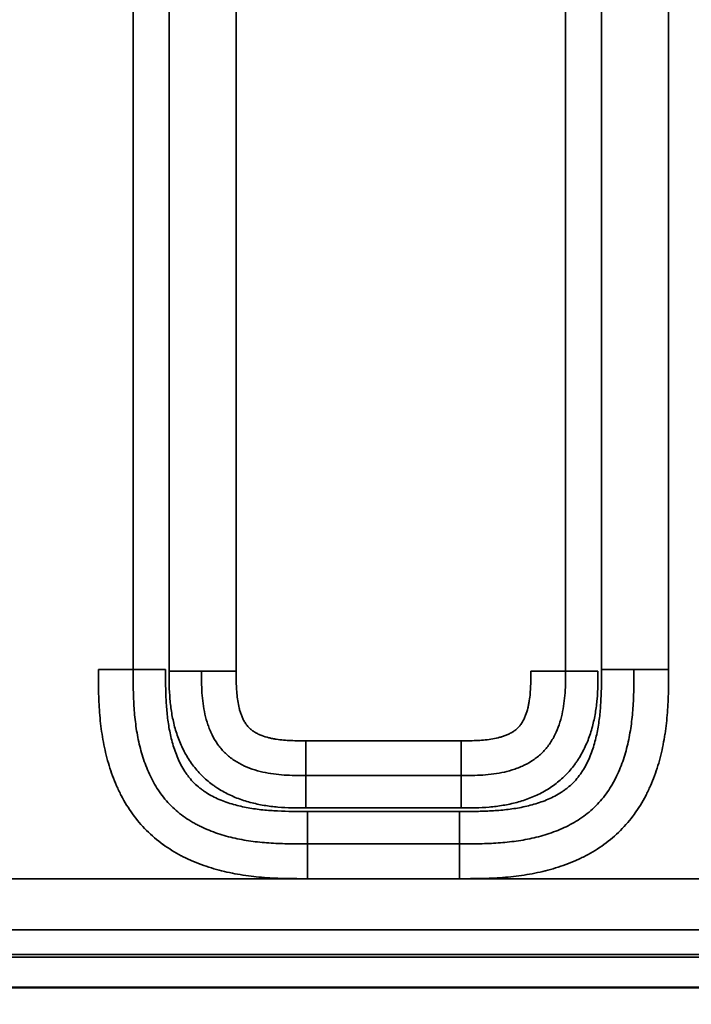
# Model space of a CAD drawing. Header units: millimetres. Extents: x -3206 to 231, y -73 to 1819.
# Tile 38 of 58: x -1784 to -1520, y 802 to 1188. Entities that reach past the tile are written whole.
import ezdxf

# ---------------------------------------------------------------- set-up
doc = ezdxf.new("R2010")
doc.units = ezdxf.units.MM
doc.layers.add('Visible (ANSI)', color=7, linetype='Continuous', lineweight=50)
doc.layers.add('Visible Narrow (ANSI)', color=7, linetype='Continuous', lineweight=35)
doc.styles.get("Standard").update_dxf_attribs({"font": 'tahoma.ttf'})
doc.dimstyles.get("Standard").update_dxf_attribs({"dimtxt": 25, "dimasz": 0.18, "dimexe": 0.18, "dimexo": 0.0625, "dimgap": 0.09, "dimtad": 0, "dimtih": 1, "dimtoh": 1, "dimzin": 0, "dimdsep": 46, "dimtxsty": 'Standard', "dimcen": 0.09, "dimadec": 0, "dimazin": 0, "dimtfac": 1, "dimtofl": 0, "dimtmove": 0, "dimatfit": 3, "dimfxl": 1, "dimtolj": 1, "dimtzin": 0, "dimarcsym": 0})

# ---------------------------------------------------------------- blocks, each defined once
blk = doc.blocks.new('*D7')
at = {"color": 0, "lineweight": -2, "transparency": 16777216}
for p, q in [((-3205.85, 868.28), (-3205.85, 595.2)), ((-1155.85, 868.28), (-1155.85, 595.2)), ((-3205.67, 595.38), (-2314.74, 595.38)), ((-1156.03, 595.38), (-2046.95, 595.38))]:
    blk.add_line(p, q, dxfattribs=at)
at = {"color": 0, "transparency": 16777216}
for points in [[(-3205.67, 595.41), (-3205.67, 595.35), (-3205.85, 595.38)], [(-1156.03, 595.41), (-1156.03, 595.35), (-1155.85, 595.38)]]:
    blk.add_solid(points, dxfattribs=at)
at = {"layer": 'Defpoints', "color": 0, "transparency": 16777216}
for p in [(-3205.85, 868.35), (-1155.85, 868.35), (-1155.85, 595.38)]:
    blk.add_point(p, dxfattribs=at)
at = {"color": 0, "transparency": 16777216, "insert": (-2180.85, 595.38), "char_height": 25, "attachment_point": 5}
blk.add_mtext('\\A1;2050.00mm [80{\\H1x;\\S1/2;}]', dxfattribs=at)

msp = doc.modelspace()

# ---------------------------------------------------------------- linework, layer by layer
at = {"layer": 'Visible (ANSI)'}
for p, q in [((-1708.56, 908.284), (-1708.56, 908.284)), ((-1573.131, 908.284), (-1573.131, 908.284))]:
    msp.add_line(p, q, dxfattribs=at)
msp.add_open_spline([(-1155.845, 868.345), (-1155.846, 859.986), (-1156.011, 851.502), (-1158.959, 838.371), (-1160.686, 833.446), (-1164.609, 826.676), (-1166.231, 824.443), (-1170.838, 819.458), (-1174.179, 816.957), (-1181.255, 813.153), (-1185.039, 811.766), (-1194.127, 809.404), (-1199.562, 808.743), (-1213.425, 808.042), (-1221.897, 808.278), (-1245.369, 808.278), (-1260.379, 808.278), (-1293.401, 808.278), (-1311.413, 808.278), (-1351.039, 808.278), (-1372.654, 808.278), (-1420.205, 808.278), (-1446.142, 808.278), (-1503.204, 808.278), (-1534.329, 808.278), (-1602.803, 808.278), (-1640.153, 808.278), (-1722.322, 808.278), (-1767.141, 808.278), (-1821.381, 808.278), (-1830.802, 808.278), (-1840.223, 808.278)], degree=3, knots=[0, 0, 0, 0, 2.5079323, 2.5079323, 4.0375138, 4.0375138, 4.8554307, 4.8554307, 6.0738972, 6.0738972, 7.2656334, 7.2656334, 8.8908921, 8.8908921, 11.4295972, 11.4295972, 15.932582, 15.932582, 21.3361637, 21.3361637, 27.8204618, 27.8204618, 35.6016195, 35.6016195, 44.9390087, 44.9390087, 56.1438758, 56.1438758, 69.5897163, 69.5897163, 72.415991, 72.415991, 72.415991, 72.415991], dxfattribs=at)
at = {"layer": 'Visible Narrow (ANSI)'}
for p, q in [((-1739.275, 933.272), (-1739.275, 1693.066)), ((-1725.161, 932.647), (-1725.161, 1693.69)), ((-1698.76, 932.647), (-1698.76, 1693.69)), ((-1569.275, 932.647), (-1569.275, 1693.69)), ((-1555.161, 933.272), (-1555.161, 1693.066)), ((-1528.76, 933.272), (-1528.76, 1693.066)), ((-1752.93, 933.272), (-1739.275, 933.272)), ((-1739.275, 933.272), (-1726.529, 933.272)), ((-1725.161, 932.647), (-1712.416, 932.647)), ((-1712.416, 932.647), (-1698.76, 932.647)), ((-1582.93, 932.647), (-1569.275, 932.647)), ((-1569.275, 932.647), (-1556.529, 932.647)), ((-1555.161, 933.272), (-1542.416, 933.272)), ((-1542.416, 933.272), (-1528.76, 933.272)), ((-1610.324, 905.254), (-1671.367, 905.254)), ((-1671.367, 891.598), (-1671.367, 905.254)), ((-1610.324, 905.254), (-1610.324, 891.598)), ((-1671.367, 891.598), (-1610.324, 891.598)), ((-1671.367, 891.598), (-1671.367, 878.853)), ((-1610.324, 891.598), (-1610.324, 878.853)), ((-1610.324, 878.853), (-1671.367, 878.853)), ((-1670.742, 877.485), (-1610.948, 877.485)), ((-1670.742, 864.74), (-1670.742, 877.485)), ((-1610.948, 864.74), (-1610.948, 877.485)), ((-1610.948, 864.74), (-1670.742, 864.74)), ((-1670.742, 851.084), (-1670.742, 864.74)), ((-1610.948, 864.74), (-1610.948, 851.084)), ((-1670.742, 851.082), (-1880.948, 851.082)), ((-1670.742, 851.084), (-1610.948, 851.084)), ((-1610.948, 851.082), (-1670.742, 851.082)), ((-1400.742, 851.082), (-1610.948, 851.082))]:
    msp.add_line(p, q, dxfattribs=at)
for points, knots in [([(-2180.845, 1806.169), (-2074.701, 1806.169), (-1968.581, 1806.169), (-1862.651, 1806.169), (-1809.685, 1806.169), (-1756.767, 1806.169), (-1703.917, 1806.169), (-1677.492, 1806.169), (-1651.083, 1806.169), (-1624.694, 1806.169), (-1611.5, 1806.169), (-1598.31, 1806.169), (-1585.126, 1806.169), (-1578.534, 1806.169), (-1571.943, 1806.169), (-1565.354, 1806.169), (-1562.059, 1806.169), (-1558.764, 1806.169), (-1555.47, 1806.169), (-1553.823, 1806.169), (-1552.176, 1806.169), (-1550.529, 1806.169), (-1549.415, 1806.169), (-1548.301, 1806.169), (-1547.187, 1806.169), (-1546.655, 1806.169), (-1546.125, 1806.169), (-1545.584, 1806.169), (-1545.476, 1806.169), (-1545.368, 1806.169), (-1545.26, 1806.169), (-1544.829, 1806.169), (-1544.398, 1806.169), (-1543.966, 1806.169), (-1431.014, 1806.169), (-1318.462, 1806.169), (-1206.505, 1806.169), (-1206.391, 1806.169), (-1206.276, 1806.169), (-1206.162, 1806.169), (-1205.731, 1806.169), (-1205.299, 1806.169), (-1204.868, 1806.168), (-1204.005, 1806.167), (-1203.142, 1806.165), (-1202.279, 1806.157), (-1201.969, 1806.154), (-1201.66, 1806.151), (-1201.35, 1806.146), (-1201.228, 1806.144), (-1201.107, 1806.142), (-1200.985, 1806.14), (-1200.554, 1806.133), (-1200.122, 1806.124), (-1199.691, 1806.112), (-1198.828, 1806.089), (-1197.965, 1806.055), (-1197.104, 1806.009), (-1196.803, 1805.993), (-1196.501, 1805.975), (-1196.2, 1805.955), (-1195.642, 1805.919), (-1195.085, 1805.876), (-1194.53, 1805.826), (-1193.674, 1805.75), (-1192.82, 1805.657), (-1191.97, 1805.545), (-1191.679, 1805.506), (-1191.388, 1805.465), (-1191.098, 1805.422), (-1189.691, 1805.213), (-1188.294, 1804.947), (-1186.908, 1804.607), (-1186.628, 1804.538), (-1186.35, 1804.467), (-1186.071, 1804.392), (-1185.516, 1804.242), (-1184.963, 1804.08), (-1184.413, 1803.902), (-1184.14, 1803.814), (-1183.869, 1803.723), (-1183.599, 1803.629), (-1183.052, 1803.436), (-1182.511, 1803.229), (-1181.978, 1803.006), (-1181.719, 1802.898), (-1181.463, 1802.786), (-1181.208, 1802.67), (-1180.68, 1802.429), (-1180.16, 1802.17), (-1179.651, 1801.892), (-1179.408, 1801.759), (-1179.167, 1801.622), (-1178.929, 1801.48), (-1178.797, 1801.401), (-1178.665, 1801.321), (-1178.534, 1801.239), (-1178.3, 1801.092), (-1178.069, 1800.94), (-1177.84, 1800.783), (-1177.711, 1800.694), (-1177.582, 1800.604), (-1177.454, 1800.511), (-1177.23, 1800.349), (-1177.01, 1800.182), (-1176.794, 1800.011), (-1176.33, 1799.642), (-1175.887, 1799.253), (-1175.467, 1798.843), (-1175.274, 1798.655), (-1175.086, 1798.462), (-1174.903, 1798.265), (-1174.5, 1797.832), (-1174.12, 1797.378), (-1173.76, 1796.904), (-1173.599, 1796.691), (-1173.441, 1796.474), (-1173.288, 1796.253), (-1173.193, 1796.116), (-1173.1, 1795.978), (-1173.008, 1795.838), (-1172.861, 1795.615), (-1172.72, 1795.39), (-1172.583, 1795.162), (-1172.496, 1795.019), (-1172.411, 1794.874), (-1172.329, 1794.729), (-1172.198, 1794.501), (-1172.072, 1794.27), (-1171.949, 1794.038), (-1171.67, 1793.507), (-1171.412, 1792.966), (-1171.172, 1792.418), (-1171.069, 1792.18), (-1170.969, 1791.942), (-1170.872, 1791.702), (-1170.646, 1791.143), (-1170.437, 1790.576), (-1170.244, 1790.001), (-1170.162, 1789.758), (-1170.083, 1789.514), (-1170.007, 1789.268), (-1169.825, 1788.685), (-1169.659, 1788.097), (-1169.508, 1787.507), (-1169.445, 1787.262), (-1169.385, 1787.017), (-1169.327, 1786.772), (-1168.986, 1785.336), (-1168.725, 1783.886), (-1168.521, 1782.426), (-1168.488, 1782.183), (-1168.456, 1781.941), (-1168.425, 1781.698), (-1168.348, 1781.084), (-1168.28, 1780.469), (-1168.222, 1779.852), (-1168.14, 1778.99), (-1168.075, 1778.126), (-1168.025, 1777.261), (-1168.011, 1777.023), (-1167.998, 1776.786), (-1167.986, 1776.548), (-1167.955, 1775.921), (-1167.931, 1775.295), (-1167.912, 1774.668), (-1167.898, 1774.236), (-1167.888, 1773.804), (-1167.88, 1773.371), (-1167.872, 1772.939), (-1167.865, 1772.507), (-1167.861, 1772.075), (-1167.858, 1771.844), (-1167.856, 1771.613), (-1167.854, 1771.383), (-1167.849, 1770.749), (-1167.847, 1770.115), (-1167.846, 1769.481), (-1167.845, 1769.048), (-1167.845, 1768.616), (-1167.845, 1768.184), (-1167.845, 1767.968), (-1167.845, 1767.751), (-1167.845, 1767.535), (-1167.845, 1767.319), (-1167.845, 1767.103), (-1167.845, 1766.887), (-1167.845, 1766.663), (-1167.845, 1766.44), (-1167.845, 1766.216), (-1167.845, 1468.297), (-1167.845, 1170.378), (-1167.845, 872.459), (-1167.845, 871.428), (-1167.845, 870.398), (-1167.845, 869.368), (-1167.845, 868.935), (-1167.845, 868.503), (-1167.845, 868.071), (-1167.845, 867.811), (-1167.845, 867.552), (-1167.846, 867.292), (-1167.846, 867.119), (-1167.846, 866.947), (-1167.846, 866.774), (-1167.848, 865.909), (-1167.851, 865.044), (-1167.858, 864.18), (-1167.865, 863.315), (-1167.876, 862.451), (-1167.895, 861.586), (-1167.914, 860.722), (-1167.94, 859.857), (-1167.976, 858.993), (-1168.004, 858.315), (-1168.038, 857.638), (-1168.079, 856.96), (-1168.143, 855.91), (-1168.225, 854.86), (-1168.327, 853.809), (-1168.393, 853.138), (-1168.467, 852.466), (-1168.551, 851.794), (-1168.683, 850.739), (-1168.838, 849.688), (-1169.02, 848.647), (-1169.135, 847.989), (-1169.26, 847.333), (-1169.397, 846.681), (-1169.616, 845.643), (-1169.864, 844.612), (-1170.147, 843.591), (-1170.323, 842.954), (-1170.513, 842.321), (-1170.718, 841.691), (-1170.781, 841.499), (-1170.845, 841.307), (-1170.91, 841.115), (-1171.123, 840.49), (-1171.352, 839.87), (-1171.598, 839.254), (-1171.675, 839.062), (-1171.753, 838.871), (-1171.833, 838.681), (-1172.001, 838.279), (-1172.178, 837.878), (-1172.362, 837.482), (-1172.458, 837.276), (-1172.556, 837.072), (-1172.656, 836.868), (-1172.748, 836.681), (-1172.842, 836.494), (-1172.937, 836.309), (-1173.336, 835.536), (-1173.766, 834.783), (-1174.232, 834.053), (-1174.464, 833.688), (-1174.706, 833.328), (-1174.957, 832.974), (-1175.085, 832.795), (-1175.215, 832.616), (-1175.348, 832.44), (-1175.476, 832.269), (-1175.607, 832.1), (-1175.74, 831.932), (-1175.877, 831.76), (-1176.016, 831.589), (-1176.158, 831.42), (-1176.438, 831.086), (-1176.73, 830.758), (-1177.028, 830.441), (-1177.177, 830.283), (-1177.328, 830.127), (-1177.48, 829.974), (-1177.787, 829.666), (-1178.102, 829.367), (-1178.425, 829.079), (-1178.585, 828.935), (-1178.748, 828.794), (-1178.912, 828.656), (-1179.078, 828.515), (-1179.246, 828.377), (-1179.416, 828.242), (-1179.919, 827.839), (-1180.438, 827.457), (-1180.972, 827.094), (-1181.155, 826.97), (-1181.339, 826.849), (-1181.525, 826.729), (-1181.89, 826.494), (-1182.262, 826.268), (-1182.64, 826.049), (-1182.823, 825.943), (-1183.008, 825.838), (-1183.194, 825.736), (-1183.391, 825.628), (-1183.59, 825.522), (-1183.789, 825.418), (-1184.562, 825.015), (-1185.349, 824.647), (-1186.148, 824.309), (-1186.736, 824.06), (-1187.33, 823.828), (-1187.93, 823.609), (-1188.145, 823.531), (-1188.36, 823.455), (-1188.576, 823.381), (-1189.177, 823.173), (-1189.784, 822.98), (-1190.396, 822.799), (-1190.618, 822.733), (-1190.84, 822.669), (-1191.063, 822.607), (-1191.676, 822.436), (-1192.294, 822.277), (-1192.914, 822.129), (-1193.142, 822.075), (-1193.37, 822.023), (-1193.598, 821.972), (-1194.446, 821.782), (-1195.297, 821.614), (-1196.149, 821.464), (-1196.767, 821.356), (-1197.385, 821.257), (-1198.005, 821.167), (-1199.094, 821.009), (-1200.186, 820.878), (-1201.28, 820.77), (-1202.997, 820.6), (-1204.718, 820.487), (-1206.443, 820.414), (-1207.059, 820.388), (-1207.674, 820.366), (-1208.291, 820.349), (-1208.538, 820.342), (-1208.786, 820.336), (-1209.034, 820.331), (-1209.898, 820.311), (-1210.763, 820.3), (-1211.628, 820.292), (-1212.24, 820.287), (-1212.853, 820.284), (-1213.465, 820.282), (-1213.719, 820.281), (-1213.972, 820.28), (-1214.225, 820.28), (-1214.658, 820.279), (-1215.091, 820.279), (-1215.524, 820.278), (-1215.957, 820.278), (-1216.39, 820.278), (-1216.823, 820.278), (-1217.43, 820.278), (-1218.038, 820.278), (-1218.645, 820.278), (-1425.838, 820.278), (-1633.031, 820.278), (-1840.223, 820.278)], [2.6656496, 2.6656496, 2.6656496, 2.6656496, 2.9903176, 2.9903176, 2.9903176, 3.1526516, 3.1526516, 3.1526516, 3.2338186, 3.2338186, 3.2338186, 3.2744021, 3.2744021, 3.2744021, 3.2946938, 3.2946938, 3.2946938, 3.3048397, 3.3048397, 3.3048397, 3.3099127, 3.3099127, 3.3099127, 3.3133444, 3.3133444, 3.3133444, 3.3149856, 3.3149856, 3.3149856, 3.3153126, 3.3153126, 3.3153126, 3.3166206, 3.3166206, 3.3166206, 3.6590678, 3.6590678, 3.6590678, 3.6594176, 3.6594176, 3.6594176, 3.6607372, 3.6607372, 3.6607372, 3.6633764, 3.6633764, 3.6633764, 3.664324, 3.664324, 3.664324, 3.664696, 3.664696, 3.664696, 3.6660156, 3.6660156, 3.6660156, 3.6686547, 3.6686547, 3.6686547, 3.6695802, 3.6695802, 3.6695802, 3.6712939, 3.6712939, 3.6712939, 3.673933, 3.673933, 3.673933, 3.6748364, 3.6748364, 3.6748364, 3.6792113, 3.6792113, 3.6792113, 3.6800926, 3.6800926, 3.6800926, 3.6818504, 3.6818504, 3.6818504, 3.6827206, 3.6827206, 3.6827206, 3.6844896, 3.6844896, 3.6844896, 3.6853487, 3.6853487, 3.6853487, 3.6871288, 3.6871288, 3.6871288, 3.6879768, 3.6879768, 3.6879768, 3.6884484, 3.6884484, 3.6884484, 3.6892909, 3.6892909, 3.6892909, 3.6897678, 3.6897678, 3.6897678, 3.6906049, 3.6906049, 3.6906049, 3.692407, 3.692407, 3.692407, 3.693233, 3.693233, 3.693233, 3.6950467, 3.6950467, 3.6950467, 3.6958611, 3.6958611, 3.6958611, 3.6963661, 3.6963661, 3.6963661, 3.6971751, 3.6971751, 3.6971751, 3.6976854, 3.6976854, 3.6976854, 3.6984892, 3.6984892, 3.6984892, 3.7003246, 3.7003246, 3.7003246, 3.7011173, 3.7011173, 3.7011173, 3.7029639, 3.7029639, 3.7029639, 3.7037454, 3.7037454, 3.7037454, 3.7056027, 3.7056027, 3.7056027, 3.7063735, 3.7063735, 3.7063735, 3.7108812, 3.7108812, 3.7108812, 3.7116296, 3.7116296, 3.7116296, 3.7135203, 3.7135203, 3.7135203, 3.7161595, 3.7161595, 3.7161595, 3.7168858, 3.7168858, 3.7168858, 3.7187986, 3.7187986, 3.7187986, 3.7201182, 3.7201182, 3.7201182, 3.7214378, 3.7214378, 3.7214378, 3.722142, 3.722142, 3.722142, 3.7240769, 3.7240769, 3.7240769, 3.7253965, 3.7253965, 3.7253965, 3.7260563, 3.7260563, 3.7260563, 3.7267161, 3.7267161, 3.7267161, 3.7273982, 3.7273982, 3.7273982, 4.6367175, 4.6367175, 4.6367175, 4.6398624, 4.6398624, 4.6398624, 4.6411819, 4.6411819, 4.6411819, 4.6419737, 4.6419737, 4.6419737, 4.6425015, 4.6425015, 4.6425015, 4.6451405, 4.6451405, 4.6451405, 4.6477793, 4.6477793, 4.6477793, 4.6504176, 4.6504176, 4.6504176, 4.6524861, 4.6524861, 4.6524861, 4.6556929, 4.6556929, 4.6556929, 4.6577423, 4.6577423, 4.6577423, 4.6609635, 4.6609635, 4.6609635, 4.6629984, 4.6629984, 4.6629984, 4.6662358, 4.6662358, 4.6662358, 4.6682546, 4.6682546, 4.6682546, 4.6688716, 4.6688716, 4.6688716, 4.6708827, 4.6708827, 4.6708827, 4.6715074, 4.6715074, 4.6715074, 4.6728253, 4.6728253, 4.6728253, 4.6735108, 4.6735108, 4.6735108, 4.6741432, 4.6741432, 4.6741432, 4.676779, 4.676779, 4.676779, 4.6780969, 4.6780969, 4.6780969, 4.678767, 4.678767, 4.678767, 4.6794148, 4.6794148, 4.6794148, 4.680081, 4.680081, 4.680081, 4.6813951, 4.6813951, 4.6813951, 4.6820504, 4.6820504, 4.6820504, 4.6833685, 4.6833685, 4.6833685, 4.6840232, 4.6840232, 4.6840232, 4.6846863, 4.6846863, 4.6846863, 4.6866513, 4.6866513, 4.6866513, 4.6873221, 4.6873221, 4.6873221, 4.6886398, 4.6886398, 4.6886398, 4.6892793, 4.6892793, 4.6892793, 4.6899577, 4.6899577, 4.6899577, 4.6925936, 4.6925936, 4.6925936, 4.6945355, 4.6945355, 4.6945355, 4.6952295, 4.6952295, 4.6952295, 4.6971636, 4.6971636, 4.6971636, 4.6978652, 4.6978652, 4.6978652, 4.6997917, 4.6997917, 4.6997917, 4.7005011, 4.7005011, 4.7005011, 4.703137, 4.703137, 4.703137, 4.7050479, 4.7050479, 4.7050479, 4.7084085, 4.7084085, 4.7084085, 4.7136801, 4.7136801, 4.7136801, 4.7155603, 4.7155603, 4.7155603, 4.7163159, 4.7163159, 4.7163159, 4.7189517, 4.7189517, 4.7189517, 4.7208164, 4.7208164, 4.7208164, 4.7215875, 4.7215875, 4.7215875, 4.7229054, 4.7229054, 4.7229054, 4.7242233, 4.7242233, 4.7242233, 4.7260726, 4.7260726, 4.7260726, 5.3568144, 5.3568144, 5.3568144, 5.3568144]), ([(-1752.93, 933.272), (-1752.93, 930.446), (-1752.927, 927.62), (-1752.864, 924.797), (-1752.864, 924.79), (-1752.864, 924.783), (-1752.864, 924.777), (-1752.8, 921.958), (-1752.678, 919.142), (-1752.462, 916.331), (-1752.461, 916.32), (-1752.46, 916.31), (-1752.459, 916.299), (-1752.351, 914.899), (-1752.22, 913.5), (-1752.062, 912.102), (-1752.061, 912.091), (-1752.06, 912.081), (-1752.059, 912.07), (-1751.901, 910.671), (-1751.716, 909.271), (-1751.502, 907.879), (-1751.501, 907.87), (-1751.5, 907.861), (-1751.498, 907.852), (-1751.068, 905.056), (-1750.524, 902.294), (-1749.845, 899.571), (-1749.843, 899.565), (-1749.842, 899.56), (-1749.84, 899.554), (-1749.16, 896.828), (-1748.346, 894.141), (-1747.373, 891.5), (-1746.885, 890.177), (-1746.358, 888.866), (-1745.787, 887.567), (-1745.501, 886.918), (-1745.205, 886.273), (-1744.897, 885.63), (-1744.589, 884.988), (-1744.27, 884.35), (-1743.941, 883.72), (-1742.624, 881.197), (-1741.146, 878.788), (-1739.492, 876.504), (-1737.844, 874.227), (-1736.02, 872.074), (-1734.005, 870.056), (-1734, 870.05), (-1733.994, 870.044), (-1733.988, 870.039), (-1731.974, 868.024), (-1729.823, 866.199), (-1727.547, 864.548), (-1727.538, 864.541), (-1727.528, 864.535), (-1727.519, 864.528), (-1725.245, 862.881), (-1722.846, 861.407), (-1720.333, 860.093), (-1720.319, 860.086), (-1720.306, 860.079), (-1720.292, 860.072), (-1719.674, 859.75), (-1719.05, 859.437), (-1718.423, 859.136), (-1718.408, 859.129), (-1718.394, 859.122), (-1718.379, 859.115), (-1717.753, 858.815), (-1717.123, 858.525), (-1716.49, 858.246), (-1716.474, 858.24), (-1716.459, 858.233), (-1716.443, 858.226), (-1715.162, 857.663), (-1713.868, 857.141), (-1712.561, 856.659), (-1712.544, 856.652), (-1712.526, 856.646), (-1712.509, 856.64), (-1709.88, 855.671), (-1707.201, 854.858), (-1704.478, 854.178), (-1704.457, 854.173), (-1704.435, 854.168), (-1704.414, 854.162), (-1703.065, 853.826), (-1701.705, 853.523), (-1700.336, 853.25), (-1700.312, 853.246), (-1700.289, 853.241), (-1700.265, 853.236), (-1698.897, 852.965), (-1697.518, 852.724), (-1696.14, 852.513), (-1696.115, 852.509), (-1696.09, 852.505), (-1696.065, 852.501), (-1693.286, 852.077), (-1690.499, 851.77), (-1687.706, 851.554), (-1687.684, 851.552), (-1687.661, 851.551), (-1687.639, 851.549), (-1684.843, 851.335), (-1682.041, 851.213), (-1679.235, 851.15), (-1679.222, 851.15), (-1679.209, 851.15), (-1679.196, 851.149), (-1676.381, 851.087), (-1673.562, 851.084), (-1670.742, 851.083)], [0, 0, 0, 0, 0.00846675, 0.00846675, 0.00846675, 0.00848729, 0.00848729, 0.00848729, 0.01694288, 0.01694288, 0.01694288, 0.01697458, 0.01697458, 0.01697458, 0.02118645, 0.02118645, 0.02118645, 0.02121823, 0.02121823, 0.02121823, 0.02543425, 0.02543425, 0.02543425, 0.02546187, 0.02546187, 0.02546187, 0.033932, 0.033932, 0.033932, 0.03394916, 0.03394916, 0.03394916, 0.04242975, 0.04242975, 0.04242975, 0.04667863, 0.04667863, 0.04667863, 0.04880192, 0.04880192, 0.04880192, 0.05092375, 0.05092375, 0.05092375, 0.05942527, 0.05942527, 0.05942527, 0.06789833, 0.06789833, 0.06789833, 0.067923, 0.067923, 0.067923, 0.07638562, 0.07638562, 0.07638562, 0.07642075, 0.07642075, 0.07642075, 0.08487291, 0.08487291, 0.08487291, 0.08491851, 0.08491851, 0.08491851, 0.08699473, 0.08699473, 0.08699473, 0.08704294, 0.08704294, 0.08704294, 0.08911656, 0.08911656, 0.08911656, 0.08916738, 0.08916738, 0.08916738, 0.0933602, 0.0933602, 0.0933602, 0.09341626, 0.09341626, 0.09341626, 0.10184749, 0.10184749, 0.10184749, 0.10191401, 0.10191401, 0.10191401, 0.10609114, 0.10609114, 0.10609114, 0.10616288, 0.10616288, 0.10616288, 0.11033478, 0.11033478, 0.11033478, 0.11041055, 0.11041055, 0.11041055, 0.11882207, 0.11882207, 0.11882207, 0.11888902, 0.11888902, 0.11888902, 0.12730937, 0.12730937, 0.12730937, 0.12734857, 0.12734857, 0.12734857, 0.13579666, 0.13579666, 0.13579666, 0.13579666]), ([(-1670.742, 864.74), (-1673.126, 864.74), (-1675.51, 864.74), (-1680.272, 864.823), (-1682.65, 864.905), (-1687.398, 865.205), (-1689.768, 865.424), (-1693.313, 865.89), (-1694.494, 866.068), (-1696.851, 866.476), (-1698.025, 866.705), (-1701.517, 867.475), (-1703.81, 868.096), (-1708.312, 869.599), (-1710.522, 870.481), (-1713.217, 871.788), (-1713.754, 872.06), (-1714.812, 872.622), (-1715.335, 872.912), (-1716.882, 873.812), (-1717.887, 874.449), (-1720.812, 876.485), (-1722.646, 878.006), (-1726.048, 881.413), (-1727.564, 883.247), (-1729.593, 886.171), (-1730.228, 887.174), (-1731.423, 889.234), (-1731.983, 890.293), (-1733.551, 893.534), (-1734.43, 895.742), (-1735.927, 900.235), (-1736.545, 902.519), (-1737.309, 905.992), (-1737.537, 907.157), (-1737.943, 909.503), (-1738.122, 910.684), (-1738.589, 914.236), (-1738.808, 916.609), (-1739.109, 921.362), (-1739.191, 923.741), (-1739.274, 928.504), (-1739.275, 930.888), (-1739.275, 933.272)], [0, 0, 0, 0, 0.00713628, 0.00713628, 0.01427256, 0.01427256, 0.02140884, 0.02140884, 0.02497699, 0.02497699, 0.02854513, 0.02854513, 0.03568141, 0.03568141, 0.04281769, 0.04281769, 0.04460176, 0.04460176, 0.04638583, 0.04638583, 0.04995397, 0.04995397, 0.05709025, 0.05709025, 0.06422653, 0.06422653, 0.06779467, 0.06779467, 0.07136281, 0.07136281, 0.0784991, 0.0784991, 0.08563538, 0.08563538, 0.08920352, 0.08920352, 0.09277166, 0.09277166, 0.09990794, 0.09990794, 0.10704422, 0.10704422, 0.1141805, 0.1141805, 0.1141805, 0.1141805]), ([(-1726.529, 933.272), (-1726.529, 931.301), (-1726.529, 929.33), (-1726.504, 927.36), (-1726.479, 925.389), (-1726.429, 923.417), (-1726.332, 921.451), (-1726.236, 919.486), (-1726.093, 917.527), (-1725.885, 915.578), (-1725.677, 913.629), (-1725.405, 911.691), (-1725.05, 909.765), (-1724.694, 907.839), (-1724.257, 905.926), (-1723.711, 904.029), (-1723.438, 903.081), (-1723.137, 902.134), (-1722.807, 901.202), (-1722.478, 900.27), (-1722.12, 899.352), (-1721.73, 898.449), (-1721.341, 897.547), (-1720.919, 896.66), (-1720.461, 895.792), (-1720.003, 894.924), (-1719.508, 894.074), (-1718.971, 893.245), (-1718.702, 892.831), (-1718.422, 892.421), (-1718.131, 892.018), (-1717.84, 891.615), (-1717.538, 891.219), (-1717.227, 890.833), (-1716.606, 890.062), (-1715.948, 889.33), (-1715.251, 888.638), (-1714.554, 887.946), (-1713.82, 887.294), (-1713.048, 886.68), (-1712.663, 886.374), (-1712.268, 886.076), (-1711.864, 885.788), (-1711.46, 885.5), (-1711.047, 885.221), (-1710.629, 884.953), (-1709.793, 884.417), (-1708.937, 883.925), (-1708.064, 883.47), (-1707.191, 883.015), (-1706.301, 882.598), (-1705.397, 882.212), (-1704.492, 881.826), (-1703.572, 881.472), (-1702.64, 881.146), (-1701.707, 880.821), (-1700.759, 880.523), (-1699.808, 880.253), (-1697.907, 879.712), (-1695.994, 879.281), (-1694.073, 878.932), (-1692.152, 878.583), (-1690.223, 878.317), (-1688.287, 878.114), (-1686.351, 877.91), (-1684.409, 877.771), (-1682.462, 877.677), (-1678.568, 877.488), (-1674.656, 877.485), (-1670.742, 877.485)], [0, 0, 0, 0, 0.005911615, 0.005911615, 0.005911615, 0.01182323, 0.01182323, 0.01182323, 0.017734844, 0.017734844, 0.017734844, 0.023646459, 0.023646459, 0.023646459, 0.029558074, 0.029558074, 0.029558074, 0.032513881, 0.032513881, 0.032513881, 0.035469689, 0.035469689, 0.035469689, 0.038425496, 0.038425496, 0.038425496, 0.041381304, 0.041381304, 0.041381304, 0.042859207, 0.042859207, 0.042859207, 0.044337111, 0.044337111, 0.044337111, 0.047292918, 0.047292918, 0.047292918, 0.050248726, 0.050248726, 0.050248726, 0.051726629, 0.051726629, 0.051726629, 0.053204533, 0.053204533, 0.053204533, 0.05616034, 0.05616034, 0.05616034, 0.059116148, 0.059116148, 0.059116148, 0.062071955, 0.062071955, 0.062071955, 0.065027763, 0.065027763, 0.065027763, 0.070939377, 0.070939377, 0.070939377, 0.076850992, 0.076850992, 0.076850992, 0.082762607, 0.082762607, 0.082762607, 0.094585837, 0.094585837, 0.094585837, 0.094585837]), ([(-1671.367, 878.853), (-1673.207, 878.853), (-1675.046, 878.856), (-1676.881, 878.905), (-1678.716, 878.954), (-1680.546, 879.047), (-1682.369, 879.206), (-1684.192, 879.364), (-1686.009, 879.588), (-1687.816, 879.891), (-1689.624, 880.195), (-1691.424, 880.578), (-1693.213, 881.057), (-1694.107, 881.296), (-1694.998, 881.56), (-1695.876, 881.846), (-1696.753, 882.132), (-1697.62, 882.442), (-1698.477, 882.776), (-1700.189, 883.444), (-1701.856, 884.211), (-1703.474, 885.089), (-1704.283, 885.528), (-1705.079, 885.995), (-1705.862, 886.492), (-1706.254, 886.741), (-1706.642, 886.997), (-1707.025, 887.26), (-1707.408, 887.522), (-1707.784, 887.791), (-1708.155, 888.065), (-1709.639, 889.163), (-1711.028, 890.358), (-1712.321, 891.649), (-1713.615, 892.941), (-1714.814, 894.33), (-1715.917, 895.816), (-1716.469, 896.559), (-1716.997, 897.328), (-1717.494, 898.109), (-1717.991, 898.889), (-1718.459, 899.684), (-1718.899, 900.493), (-1719.78, 902.11), (-1720.551, 903.781), (-1721.224, 905.5), (-1721.56, 906.359), (-1721.872, 907.231), (-1722.16, 908.114), (-1722.448, 908.996), (-1722.711, 909.883), (-1722.95, 910.773), (-1723.427, 912.553), (-1723.811, 914.347), (-1724.115, 916.153), (-1724.42, 917.958), (-1724.645, 919.776), (-1724.805, 921.603), (-1724.965, 923.43), (-1725.059, 925.267), (-1725.109, 927.11), (-1725.158, 928.953), (-1725.161, 930.801), (-1725.161, 932.647)], [0, 0, 0, 0, 0.005489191, 0.005489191, 0.005489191, 0.010978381, 0.010978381, 0.010978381, 0.016467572, 0.016467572, 0.016467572, 0.021956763, 0.021956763, 0.021956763, 0.024701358, 0.024701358, 0.024701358, 0.027445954, 0.027445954, 0.027445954, 0.032935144, 0.032935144, 0.032935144, 0.03567974, 0.03567974, 0.03567974, 0.037052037, 0.037052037, 0.037052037, 0.038424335, 0.038424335, 0.038424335, 0.043913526, 0.043913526, 0.043913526, 0.049402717, 0.049402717, 0.049402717, 0.052147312, 0.052147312, 0.052147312, 0.054891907, 0.054891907, 0.054891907, 0.060381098, 0.060381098, 0.060381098, 0.063125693, 0.063125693, 0.063125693, 0.065870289, 0.065870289, 0.065870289, 0.07135948, 0.07135948, 0.07135948, 0.07684867, 0.07684867, 0.07684867, 0.082337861, 0.082337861, 0.082337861, 0.087827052, 0.087827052, 0.087827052, 0.087827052]), ([(-1712.416, 932.647), (-1712.416, 931.222), (-1712.415, 929.797), (-1712.362, 926.948), (-1712.31, 925.525), (-1712.12, 922.681), (-1711.982, 921.258), (-1711.595, 918.44), (-1711.347, 917.044), (-1710.719, 914.284), (-1710.339, 912.919), (-1709.648, 910.901), (-1709.398, 910.233), (-1708.851, 908.908), (-1708.557, 908.259), (-1707.614, 906.351), (-1706.901, 905.133), (-1705.687, 903.401), (-1705.258, 902.839), (-1704.347, 901.749), (-1703.865, 901.219), (-1702.343, 899.692), (-1701.251, 898.779), (-1699.51, 897.552), (-1698.913, 897.167), (-1697.686, 896.441), (-1697.054, 896.099), (-1695.126, 895.145), (-1693.808, 894.605), (-1691.115, 893.681), (-1689.741, 893.297), (-1686.946, 892.662), (-1685.541, 892.414), (-1682.724, 892.029), (-1681.311, 891.892), (-1678.478, 891.703), (-1677.058, 891.652), (-1674.215, 891.599), (-1672.791, 891.598), (-1671.367, 891.598)], [0, 0, 0, 0, 0.004273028, 0.004273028, 0.008546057, 0.008546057, 0.012819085, 0.012819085, 0.017092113, 0.017092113, 0.021365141, 0.021365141, 0.023501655, 0.023501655, 0.02563817, 0.02563817, 0.029911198, 0.029911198, 0.032047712, 0.032047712, 0.034184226, 0.034184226, 0.038457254, 0.038457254, 0.040593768, 0.040593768, 0.042730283, 0.042730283, 0.047003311, 0.047003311, 0.051276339, 0.051276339, 0.055549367, 0.055549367, 0.059822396, 0.059822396, 0.064095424, 0.064095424, 0.068368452, 0.068368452, 0.068368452, 0.068368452]), ([(-1671.367, 905.254), (-1673.321, 905.254), (-1675.276, 905.254), (-1677.224, 905.331), (-1678.199, 905.369), (-1679.171, 905.427), (-1680.142, 905.512), (-1681.111, 905.598), (-1682.079, 905.711), (-1683.043, 905.862), (-1683.526, 905.938), (-1684.007, 906.023), (-1684.488, 906.119), (-1684.969, 906.215), (-1685.45, 906.322), (-1685.926, 906.441), (-1686.878, 906.678), (-1687.814, 906.963), (-1688.728, 907.312), (-1689.185, 907.486), (-1689.636, 907.677), (-1690.08, 907.887), (-1690.525, 908.097), (-1690.963, 908.328), (-1691.384, 908.579), (-1691.806, 908.831), (-1692.214, 909.103), (-1692.603, 909.402), (-1692.797, 909.55), (-1692.986, 909.705), (-1693.171, 909.867), (-1693.354, 910.028), (-1693.532, 910.195), (-1693.705, 910.369), (-1693.881, 910.547), (-1694.049, 910.729), (-1694.211, 910.916), (-1694.37, 911.102), (-1694.523, 911.292), (-1694.669, 911.486), (-1694.96, 911.872), (-1695.226, 912.275), (-1695.471, 912.69), (-1695.717, 913.108), (-1695.942, 913.539), (-1696.149, 913.98), (-1696.356, 914.422), (-1696.547, 914.877), (-1696.72, 915.334), (-1696.895, 915.794), (-1697.052, 916.258), (-1697.195, 916.725), (-1697.337, 917.187), (-1697.465, 917.653), (-1697.582, 918.121), (-1697.815, 919.062), (-1698.002, 920.014), (-1698.152, 920.974), (-1698.303, 921.935), (-1698.417, 922.905), (-1698.502, 923.878), (-1698.588, 924.85), (-1698.645, 925.824), (-1698.684, 926.798), (-1698.76, 928.746), (-1698.76, 930.697), (-1698.76, 932.647)], [0, 0, 0, 0, 0.005863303, 0.005863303, 0.005863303, 0.008794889, 0.008794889, 0.008794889, 0.011723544, 0.011723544, 0.011723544, 0.013188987, 0.013188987, 0.013188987, 0.01465443, 0.01465443, 0.01465443, 0.017585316, 0.017585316, 0.017585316, 0.019050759, 0.019050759, 0.019050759, 0.020516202, 0.020516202, 0.020516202, 0.021987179, 0.021987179, 0.021987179, 0.022720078, 0.022720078, 0.022720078, 0.023447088, 0.023447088, 0.023447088, 0.024185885, 0.024185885, 0.024185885, 0.02491879, 0.02491879, 0.02491879, 0.026377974, 0.026377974, 0.026377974, 0.027843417, 0.027843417, 0.027843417, 0.02930886, 0.02930886, 0.02930886, 0.030782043, 0.030782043, 0.030782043, 0.032239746, 0.032239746, 0.032239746, 0.035170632, 0.035170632, 0.035170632, 0.038101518, 0.038101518, 0.038101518, 0.041032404, 0.041032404, 0.041032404, 0.046894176, 0.046894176, 0.046894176, 0.046894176]), ([(-1610.948, 877.485), (-1608.977, 877.485), (-1607.007, 877.485), (-1605.036, 877.51), (-1603.066, 877.535), (-1601.094, 877.585), (-1599.128, 877.682), (-1597.162, 877.778), (-1595.203, 877.922), (-1593.255, 878.129), (-1591.306, 878.337), (-1589.367, 878.609), (-1587.441, 878.964), (-1585.515, 879.32), (-1583.602, 879.757), (-1581.706, 880.303), (-1580.758, 880.576), (-1579.811, 880.877), (-1578.879, 881.207), (-1577.946, 881.536), (-1577.028, 881.894), (-1576.126, 882.284), (-1575.223, 882.673), (-1574.337, 883.095), (-1573.469, 883.553), (-1572.6, 884.011), (-1571.75, 884.506), (-1570.922, 885.043), (-1570.507, 885.312), (-1570.098, 885.592), (-1569.695, 885.883), (-1569.291, 886.174), (-1568.895, 886.476), (-1568.51, 886.787), (-1567.739, 887.408), (-1567.007, 888.066), (-1566.315, 888.763), (-1565.623, 889.46), (-1564.971, 890.194), (-1564.357, 890.966), (-1564.05, 891.352), (-1563.753, 891.746), (-1563.465, 892.15), (-1563.177, 892.554), (-1562.898, 892.967), (-1562.63, 893.385), (-1562.094, 894.221), (-1561.602, 895.077), (-1561.147, 895.95), (-1560.692, 896.823), (-1560.274, 897.713), (-1559.888, 898.617), (-1559.502, 899.522), (-1559.148, 900.442), (-1558.823, 901.374), (-1558.497, 902.307), (-1558.199, 903.255), (-1557.929, 904.206), (-1557.389, 906.108), (-1556.958, 908.02), (-1556.609, 909.941), (-1556.26, 911.862), (-1555.993, 913.791), (-1555.79, 915.727), (-1555.587, 917.663), (-1555.448, 919.605), (-1555.353, 921.552), (-1555.165, 925.446), (-1555.161, 929.359), (-1555.161, 933.272)], [0, 0, 0, 0, 0.005911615, 0.005911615, 0.005911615, 0.01182323, 0.01182323, 0.01182323, 0.017734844, 0.017734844, 0.017734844, 0.023646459, 0.023646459, 0.023646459, 0.029558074, 0.029558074, 0.029558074, 0.032513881, 0.032513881, 0.032513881, 0.035469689, 0.035469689, 0.035469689, 0.038425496, 0.038425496, 0.038425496, 0.041381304, 0.041381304, 0.041381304, 0.042859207, 0.042859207, 0.042859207, 0.044337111, 0.044337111, 0.044337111, 0.047292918, 0.047292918, 0.047292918, 0.050248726, 0.050248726, 0.050248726, 0.051726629, 0.051726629, 0.051726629, 0.053204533, 0.053204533, 0.053204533, 0.05616034, 0.05616034, 0.05616034, 0.059116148, 0.059116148, 0.059116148, 0.062071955, 0.062071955, 0.062071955, 0.065027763, 0.065027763, 0.065027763, 0.070939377, 0.070939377, 0.070939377, 0.076850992, 0.076850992, 0.076850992, 0.082762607, 0.082762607, 0.082762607, 0.094585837, 0.094585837, 0.094585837, 0.094585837]), ([(-1542.416, 933.272), (-1542.416, 930.888), (-1542.417, 928.504), (-1542.5, 923.742), (-1542.581, 921.364), (-1542.882, 916.616), (-1543.101, 914.246), (-1543.566, 910.701), (-1543.744, 909.52), (-1544.152, 907.163), (-1544.382, 905.989), (-1545.151, 902.497), (-1545.772, 900.204), (-1547.276, 895.702), (-1548.157, 893.492), (-1549.464, 890.797), (-1549.736, 890.26), (-1550.298, 889.202), (-1550.589, 888.679), (-1551.488, 887.132), (-1552.126, 886.128), (-1554.162, 883.202), (-1555.683, 881.368), (-1559.09, 877.966), (-1560.923, 876.45), (-1563.847, 874.421), (-1564.85, 873.786), (-1566.911, 872.591), (-1567.97, 872.031), (-1571.21, 870.463), (-1573.419, 869.584), (-1577.911, 868.087), (-1580.195, 867.469), (-1583.668, 866.705), (-1584.834, 866.477), (-1587.179, 866.071), (-1588.361, 865.892), (-1591.913, 865.425), (-1594.286, 865.206), (-1599.038, 864.905), (-1601.418, 864.823), (-1606.181, 864.74), (-1608.565, 864.74), (-1610.948, 864.74)], [0, 0, 0, 0, 0.00713628, 0.00713628, 0.01427256, 0.01427256, 0.02140884, 0.02140884, 0.02497699, 0.02497699, 0.02854513, 0.02854513, 0.03568141, 0.03568141, 0.04281769, 0.04281769, 0.04460176, 0.04460176, 0.04638583, 0.04638583, 0.04995397, 0.04995397, 0.05709025, 0.05709025, 0.06422653, 0.06422653, 0.06779467, 0.06779467, 0.07136281, 0.07136281, 0.0784991, 0.0784991, 0.08563538, 0.08563538, 0.08920352, 0.08920352, 0.09277166, 0.09277166, 0.09990794, 0.09990794, 0.10704422, 0.10704422, 0.1141805, 0.1141805, 0.1141805, 0.1141805]), ([(-1610.948, 851.083), (-1608.122, 851.084), (-1605.296, 851.087), (-1602.474, 851.15), (-1602.467, 851.15), (-1602.46, 851.15), (-1602.453, 851.15), (-1599.634, 851.214), (-1596.818, 851.336), (-1594.007, 851.552), (-1593.997, 851.553), (-1593.986, 851.554), (-1593.976, 851.555), (-1592.575, 851.663), (-1591.176, 851.794), (-1589.778, 851.952), (-1589.768, 851.953), (-1589.757, 851.954), (-1589.747, 851.955), (-1588.348, 852.113), (-1586.948, 852.298), (-1585.556, 852.512), (-1585.547, 852.513), (-1585.538, 852.515), (-1585.529, 852.516), (-1582.733, 852.946), (-1579.97, 853.491), (-1577.247, 854.169), (-1577.242, 854.171), (-1577.236, 854.172), (-1577.231, 854.174), (-1574.504, 854.854), (-1571.817, 855.669), (-1569.177, 856.641), (-1567.854, 857.129), (-1566.542, 857.656), (-1565.244, 858.228), (-1564.595, 858.513), (-1563.949, 858.809), (-1563.307, 859.117), (-1562.665, 859.425), (-1562.027, 859.744), (-1561.397, 860.073), (-1558.874, 861.39), (-1556.465, 862.868), (-1554.18, 864.522), (-1551.903, 866.17), (-1549.75, 867.994), (-1547.733, 870.009), (-1547.727, 870.015), (-1547.721, 870.02), (-1547.715, 870.026), (-1545.701, 872.04), (-1543.875, 874.191), (-1542.225, 876.467), (-1542.218, 876.476), (-1542.211, 876.486), (-1542.204, 876.495), (-1540.557, 878.769), (-1539.084, 881.168), (-1537.77, 883.681), (-1537.763, 883.695), (-1537.756, 883.708), (-1537.749, 883.722), (-1537.426, 884.34), (-1537.114, 884.964), (-1536.813, 885.591), (-1536.806, 885.606), (-1536.799, 885.62), (-1536.792, 885.635), (-1536.491, 886.261), (-1536.202, 886.891), (-1535.923, 887.524), (-1535.916, 887.54), (-1535.909, 887.555), (-1535.902, 887.571), (-1535.339, 888.852), (-1534.818, 890.146), (-1534.335, 891.453), (-1534.329, 891.47), (-1534.323, 891.488), (-1534.316, 891.505), (-1533.348, 894.134), (-1532.535, 896.813), (-1531.855, 899.536), (-1531.849, 899.557), (-1531.844, 899.579), (-1531.839, 899.6), (-1531.503, 900.949), (-1531.2, 902.309), (-1530.927, 903.678), (-1530.922, 903.702), (-1530.918, 903.726), (-1530.913, 903.749), (-1530.642, 905.117), (-1530.401, 906.496), (-1530.189, 907.874), (-1530.185, 907.899), (-1530.181, 907.924), (-1530.178, 907.949), (-1529.753, 910.728), (-1529.446, 913.515), (-1529.231, 916.308), (-1529.229, 916.33), (-1529.227, 916.353), (-1529.226, 916.375), (-1529.012, 919.171), (-1528.89, 921.973), (-1528.827, 924.779), (-1528.827, 924.792), (-1528.826, 924.805), (-1528.826, 924.818), (-1528.763, 927.633), (-1528.76, 930.452), (-1528.76, 933.272)], [0, 0, 0, 0, 0.00846675, 0.00846675, 0.00846675, 0.00848729, 0.00848729, 0.00848729, 0.01694288, 0.01694288, 0.01694288, 0.01697458, 0.01697458, 0.01697458, 0.02118645, 0.02118645, 0.02118645, 0.02121823, 0.02121823, 0.02121823, 0.02543425, 0.02543425, 0.02543425, 0.02546187, 0.02546187, 0.02546187, 0.033932, 0.033932, 0.033932, 0.03394916, 0.03394916, 0.03394916, 0.04242975, 0.04242975, 0.04242975, 0.04667863, 0.04667863, 0.04667863, 0.04880192, 0.04880192, 0.04880192, 0.05092375, 0.05092375, 0.05092375, 0.05942527, 0.05942527, 0.05942527, 0.06789833, 0.06789833, 0.06789833, 0.067923, 0.067923, 0.067923, 0.07638562, 0.07638562, 0.07638562, 0.07642075, 0.07642075, 0.07642075, 0.08487291, 0.08487291, 0.08487291, 0.08491851, 0.08491851, 0.08491851, 0.08699473, 0.08699473, 0.08699473, 0.08704294, 0.08704294, 0.08704294, 0.08911656, 0.08911656, 0.08911656, 0.08916738, 0.08916738, 0.08916738, 0.0933602, 0.0933602, 0.0933602, 0.09341626, 0.09341626, 0.09341626, 0.10184749, 0.10184749, 0.10184749, 0.10191401, 0.10191401, 0.10191401, 0.10609114, 0.10609114, 0.10609114, 0.10616288, 0.10616288, 0.10616288, 0.11033478, 0.11033478, 0.11033478, 0.11041055, 0.11041055, 0.11041055, 0.11882207, 0.11882207, 0.11882207, 0.11888902, 0.11888902, 0.11888902, 0.12730937, 0.12730937, 0.12730937, 0.12734857, 0.12734857, 0.12734857, 0.13579666, 0.13579666, 0.13579666, 0.13579666]), ([(-1582.93, 932.647), (-1582.93, 930.693), (-1582.93, 928.738), (-1583.007, 926.79), (-1583.046, 925.815), (-1583.103, 924.843), (-1583.189, 923.872), (-1583.274, 922.903), (-1583.388, 921.935), (-1583.539, 920.971), (-1583.614, 920.488), (-1583.699, 920.007), (-1583.795, 919.526), (-1583.891, 919.045), (-1583.998, 918.564), (-1584.117, 918.088), (-1584.355, 917.136), (-1584.64, 916.2), (-1584.988, 915.286), (-1585.163, 914.829), (-1585.353, 914.378), (-1585.564, 913.934), (-1585.774, 913.489), (-1586.005, 913.051), (-1586.255, 912.63), (-1586.507, 912.208), (-1586.78, 911.8), (-1587.078, 911.411), (-1587.227, 911.217), (-1587.382, 911.028), (-1587.544, 910.843), (-1587.704, 910.66), (-1587.871, 910.482), (-1588.046, 910.309), (-1588.223, 910.133), (-1588.406, 909.965), (-1588.593, 909.804), (-1588.778, 909.644), (-1588.968, 909.491), (-1589.162, 909.345), (-1589.549, 909.054), (-1589.951, 908.788), (-1590.367, 908.543), (-1590.784, 908.297), (-1591.215, 908.073), (-1591.657, 907.865), (-1592.099, 907.658), (-1592.553, 907.467), (-1593.011, 907.294), (-1593.471, 907.119), (-1593.934, 906.962), (-1594.402, 906.819), (-1594.864, 906.677), (-1595.329, 906.549), (-1595.797, 906.432), (-1596.738, 906.199), (-1597.69, 906.012), (-1598.651, 905.862), (-1599.611, 905.711), (-1600.582, 905.597), (-1601.554, 905.512), (-1602.527, 905.426), (-1603.5, 905.369), (-1604.474, 905.33), (-1606.422, 905.254), (-1608.373, 905.254), (-1610.324, 905.254)], [0, 0, 0, 0, 0.005863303, 0.005863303, 0.005863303, 0.008794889, 0.008794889, 0.008794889, 0.011723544, 0.011723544, 0.011723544, 0.013188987, 0.013188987, 0.013188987, 0.01465443, 0.01465443, 0.01465443, 0.017585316, 0.017585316, 0.017585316, 0.019050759, 0.019050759, 0.019050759, 0.020516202, 0.020516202, 0.020516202, 0.021987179, 0.021987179, 0.021987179, 0.022720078, 0.022720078, 0.022720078, 0.023447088, 0.023447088, 0.023447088, 0.024185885, 0.024185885, 0.024185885, 0.02491879, 0.02491879, 0.02491879, 0.026377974, 0.026377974, 0.026377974, 0.027843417, 0.027843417, 0.027843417, 0.02930886, 0.02930886, 0.02930886, 0.030782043, 0.030782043, 0.030782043, 0.032239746, 0.032239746, 0.032239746, 0.035170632, 0.035170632, 0.035170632, 0.038101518, 0.038101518, 0.038101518, 0.041032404, 0.041032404, 0.041032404, 0.046894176, 0.046894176, 0.046894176, 0.046894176]), ([(-1610.324, 891.598), (-1608.899, 891.598), (-1607.473, 891.599), (-1604.625, 891.652), (-1603.201, 891.704), (-1600.358, 891.894), (-1598.934, 892.032), (-1596.116, 892.419), (-1594.72, 892.667), (-1591.96, 893.295), (-1590.596, 893.675), (-1588.578, 894.366), (-1587.91, 894.616), (-1586.585, 895.163), (-1585.935, 895.457), (-1584.027, 896.4), (-1582.81, 897.113), (-1581.077, 898.328), (-1580.515, 898.757), (-1579.425, 899.667), (-1578.896, 900.149), (-1577.368, 901.671), (-1576.456, 902.763), (-1575.229, 904.504), (-1574.843, 905.101), (-1574.117, 906.328), (-1573.776, 906.96), (-1572.821, 908.888), (-1572.281, 910.206), (-1571.357, 912.899), (-1570.974, 914.273), (-1570.338, 917.068), (-1570.09, 918.473), (-1569.705, 921.29), (-1569.569, 922.703), (-1569.38, 925.536), (-1569.328, 926.956), (-1569.275, 929.799), (-1569.275, 931.223), (-1569.275, 932.647)], [0, 0, 0, 0, 0.004273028, 0.004273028, 0.008546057, 0.008546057, 0.012819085, 0.012819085, 0.017092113, 0.017092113, 0.021365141, 0.021365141, 0.023501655, 0.023501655, 0.02563817, 0.02563817, 0.029911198, 0.029911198, 0.032047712, 0.032047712, 0.034184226, 0.034184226, 0.038457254, 0.038457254, 0.040593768, 0.040593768, 0.042730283, 0.042730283, 0.047003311, 0.047003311, 0.051276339, 0.051276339, 0.055549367, 0.055549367, 0.059822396, 0.059822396, 0.064095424, 0.064095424, 0.068368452, 0.068368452, 0.068368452, 0.068368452]), ([(-1556.529, 932.647), (-1556.529, 930.807), (-1556.532, 928.968), (-1556.581, 927.133), (-1556.63, 925.298), (-1556.723, 923.468), (-1556.882, 921.645), (-1557.041, 919.822), (-1557.264, 918.005), (-1557.568, 916.198), (-1557.871, 914.39), (-1558.254, 912.59), (-1558.733, 910.801), (-1558.973, 909.907), (-1559.236, 909.016), (-1559.522, 908.138), (-1559.809, 907.261), (-1560.118, 906.394), (-1560.452, 905.538), (-1561.121, 903.825), (-1561.888, 902.158), (-1562.766, 900.54), (-1563.205, 899.731), (-1563.672, 898.935), (-1564.169, 898.152), (-1564.417, 897.76), (-1564.674, 897.372), (-1564.936, 896.989), (-1565.199, 896.606), (-1565.467, 896.23), (-1565.742, 895.859), (-1566.84, 894.375), (-1568.034, 892.987), (-1569.326, 891.693), (-1570.617, 890.399), (-1572.006, 889.2), (-1573.492, 888.097), (-1574.236, 887.545), (-1575.005, 887.017), (-1575.785, 886.52), (-1576.566, 886.023), (-1577.361, 885.555), (-1578.17, 885.115), (-1579.787, 884.234), (-1581.457, 883.463), (-1583.176, 882.791), (-1584.036, 882.454), (-1584.907, 882.142), (-1585.79, 881.854), (-1586.673, 881.566), (-1587.559, 881.303), (-1588.449, 881.064), (-1590.23, 880.587), (-1592.024, 880.203), (-1593.829, 879.899), (-1595.635, 879.594), (-1597.452, 879.369), (-1599.279, 879.209), (-1601.106, 879.049), (-1602.943, 878.955), (-1604.787, 878.905), (-1606.63, 878.856), (-1608.478, 878.853), (-1610.324, 878.853)], [0, 0, 0, 0, 0.005489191, 0.005489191, 0.005489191, 0.010978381, 0.010978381, 0.010978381, 0.016467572, 0.016467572, 0.016467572, 0.021956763, 0.021956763, 0.021956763, 0.024701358, 0.024701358, 0.024701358, 0.027445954, 0.027445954, 0.027445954, 0.032935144, 0.032935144, 0.032935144, 0.03567974, 0.03567974, 0.03567974, 0.037052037, 0.037052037, 0.037052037, 0.038424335, 0.038424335, 0.038424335, 0.043913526, 0.043913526, 0.043913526, 0.049402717, 0.049402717, 0.049402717, 0.052147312, 0.052147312, 0.052147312, 0.054891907, 0.054891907, 0.054891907, 0.060381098, 0.060381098, 0.060381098, 0.063125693, 0.063125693, 0.063125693, 0.065870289, 0.065870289, 0.065870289, 0.07135948, 0.07135948, 0.07135948, 0.07684867, 0.07684867, 0.07684867, 0.082337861, 0.082337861, 0.082337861, 0.087827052, 0.087827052, 0.087827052, 0.087827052]), ([(-1193.208, 833.12), (-1194.022, 832.874), (-1194.84, 832.663), (-1195.662, 832.477), (-1196.206, 832.353), (-1196.747, 832.241), (-1197.296, 832.136), (-1197.576, 832.083), (-1197.855, 832.032), (-1198.134, 831.984), (-1198.572, 831.908), (-1199.008, 831.837), (-1199.447, 831.772), (-1200.173, 831.663), (-1200.903, 831.569), (-1201.633, 831.487), (-1202.128, 831.432), (-1202.624, 831.382), (-1203.121, 831.338), (-1205.679, 831.108), (-1208.254, 831.014), (-1210.835, 830.98), (-1211.624, 830.97), (-1212.414, 830.965), (-1213.203, 830.963), (-1214.051, 830.962), (-1214.899, 830.964), (-1215.747, 830.967), (-1216.584, 830.97), (-1217.422, 830.975), (-1218.26, 830.978), (-1218.269, 830.978), (-1218.279, 830.978), (-1218.289, 830.978), (-1218.717, 830.979), (-1219.148, 830.98), (-1219.583, 830.981), (-1219.691, 830.981), (-1219.8, 830.981), (-1219.908, 830.981), (-1220.017, 830.981), (-1220.121, 830.981), (-1220.226, 830.981), (-1220.438, 830.981), (-1220.649, 830.981), (-1220.861, 830.981), (-1221.677, 830.981), (-1222.495, 830.981), (-1223.316, 830.981), (-1225.882, 830.981), (-1228.448, 830.981), (-1231.015, 830.981), (-1231.82, 830.981), (-1232.625, 830.981), (-1233.43, 830.981), (-1435.694, 830.981), (-1637.959, 830.981), (-1840.223, 830.981)], [0, 0, 0, 0, 0.00251392, 0.00251392, 0.00251392, 0.00417806, 0.00417806, 0.00417806, 0.00502784, 0.00502784, 0.00502784, 0.00635734, 0.00635734, 0.00635734, 0.00856141, 0.00856141, 0.00856141, 0.01005568, 0.01005568, 0.01005568, 0.01775684, 0.01775684, 0.01775684, 0.02011136, 0.02011136, 0.02011136, 0.02264067, 0.02264067, 0.02264067, 0.02513921, 0.02513921, 0.02513921, 0.02516823, 0.02516823, 0.02516823, 0.02644469, 0.02644469, 0.02644469, 0.02676321, 0.02676321, 0.02676321, 0.02708149, 0.02708149, 0.02708149, 0.02771728, 0.02771728, 0.02771728, 0.03016705, 0.03016705, 0.03016705, 0.03782146, 0.03782146, 0.03782146, 0.04022273, 0.04022273, 0.04022273, 0.64356365, 0.64356365, 0.64356365, 0.64356365]), ([(-1840.223, 821.333), (-1637.154, 821.333), (-1434.084, 821.333), (-1231.015, 821.333), (-1227.63, 821.333), (-1224.246, 821.333), (-1220.861, 821.333), (-1220.649, 821.333), (-1220.438, 821.333), (-1220.226, 821.333), (-1220.121, 821.333), (-1220.015, 821.333), (-1219.909, 821.333), (-1219.803, 821.333), (-1219.698, 821.333), (-1219.592, 821.333), (-1219.169, 821.332), (-1218.746, 821.331), (-1218.323, 821.33), (-1217.476, 821.327), (-1216.63, 821.322), (-1215.784, 821.319), (-1214.092, 821.312), (-1212.4, 821.31), (-1210.708, 821.333), (-1207.323, 821.378), (-1203.94, 821.52), (-1200.559, 821.899), (-1199.714, 821.994), (-1198.869, 822.103), (-1198.024, 822.229), (-1197.179, 822.355), (-1196.334, 822.498), (-1195.489, 822.659), (-1193.8, 822.981), (-1192.111, 823.373), (-1190.424, 823.882)], [0, 0, 0, 0, 0.60920881, 0.60920881, 0.60920881, 0.61936229, 0.61936229, 0.61936229, 0.61999688, 0.61999688, 0.61999688, 0.62031418, 0.62031418, 0.62031418, 0.62063148, 0.62063148, 0.62063148, 0.62190066, 0.62190066, 0.62190066, 0.62443903, 0.62443903, 0.62443903, 0.62951577, 0.62951577, 0.62951577, 0.63966925, 0.63966925, 0.63966925, 0.64220762, 0.64220762, 0.64220762, 0.64474599, 0.64474599, 0.64474599, 0.64982274, 0.64982274, 0.64982274, 0.64982274])]:
    msp.add_open_spline(points, degree=3, knots=knots, dxfattribs=at)

# ---------------------------------------------------------------- dimensions: what is measured, and where the dimension line sits
dim = msp.add_aligned_dim(p1=(-3205.845, 868.345), p2=(-1155.845, 868.345), distance=-272.963, dimstyle='Standard', override={"dimpost": 'mm'})
dim.commit()
dim.dimension.update_dxf_attribs({"geometry": '*D7', "text_midpoint": (-2180.845, 595.382)})

doc.saveas('drawing.dxf')
